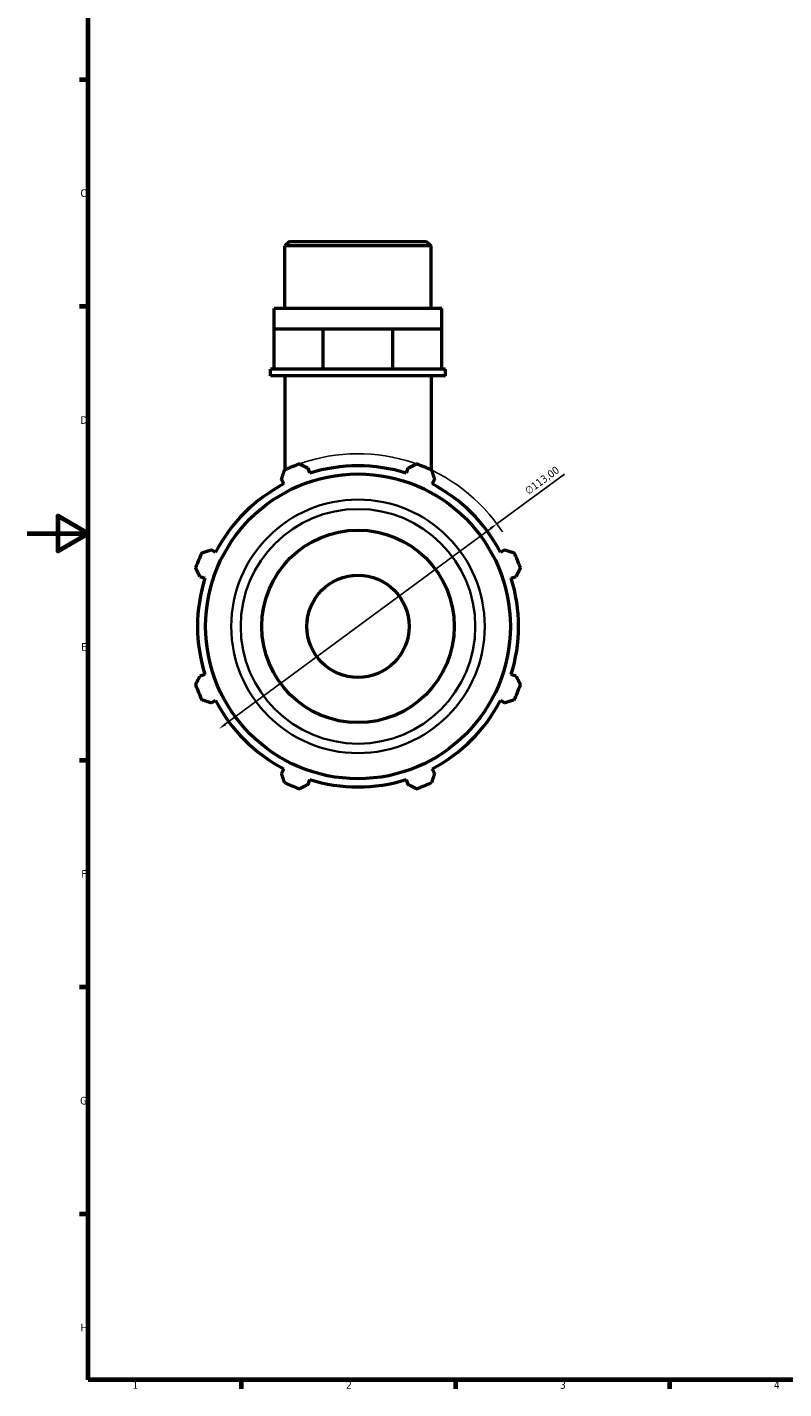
# Model space of a CAD drawing. Header units: millimetres. Extents: x 0 to 931, y 0 to 925.
# Tile 1 of 6: x 0 to 248, y 17 to 463. Entities that reach past the tile are written whole.
import ezdxf

# ---------------------------------------------------------------- set-up
doc = ezdxf.new("R2010")
doc.units = ezdxf.units.MM
for name, color, linetype, lineweight in [('Border (ISO)', 7, 'Continuous', 70), ('Dimension (ISO)', 7, 'Continuous', 25), ('Visible (ISO)', 7, 'Continuous', 50), ('Visible Narrow (ISO)', 7, 'Continuous', 35)]:
    doc.layers.add(name, color=color, linetype=linetype, lineweight=lineweight)
doc.styles.add('Note Text (ISO)', font='tahoma.ttf')
doc.dimstyles.new('Default (ISO)', dxfattribs={"dimtxt": 2.5, "dimasz": 2.5, "dimexe": 3.175, "dimexo": 0, "dimgap": 0.762, "dimtad": 1, "dimrnd": 1e-08, "dimzin": 0, "dimtxsty": 'Note Text (ISO)', "dimcen": 0.09, "dimdle": 10, "dimclrd": 256, "dimclre": 256, "dimclrt": 256, "dimazin": 0, "dimtfac": 1.40208, "dimtmove": 0, "dimatfit": 3, "dimfxl": 1, "dimtolj": 1, "dimtzin": 0, "dimlwd": -1, "dimlwe": -1, "dimarcsym": 0})

# ---------------------------------------------------------------- blocks, each defined once
blk = doc.blocks.new('Borders Default Border')
at = {"layer": 'Border (ISO)'}
for p, q in [((20, 445.5), (17.1, 445.5)), ((20, 371.25), (17.1, 371.25)), ((20, 222.75), (17.1, 222.75)), ((20, 148.5), (17.1, 148.5)), ((20, 74.25), (17.1, 74.25)), ((70.08, 20), (70.08, 17.1)), ((140.17, 20), (140.17, 17.1)), ((210.25, 20), (210.25, 17.1))]:
    blk.add_line(p, q, dxfattribs=at)
at = {"layer": 'Border (ISO)', "flags": 128}
for points in [[(20, 20), (20, 574), (821, 574), (821, 20), (20, 20)], [(0, 297), (20, 297), (10, 302.77), (10, 291.23), (20, 297)]]:
    blk.add_lwpolyline(points, dxfattribs=at)
at = {"layer": 'Border (ISO)', "color": 232, "true_color": 0xca0064, "char_height": 2.5, "attachment_point": 7, "style": 'Note Text (ISO)'}
for s, insert in [('C', (17.43, 407.08)), ('D', (17.43, 332.88)), ('E', (17.64, 258.63)), ('F', (17.7, 184.38)), ('G', (17.31, 110.08)), ('H', (17.44, 35.88)), ('1', (34.48, 17.1)), ('2', (104.37, 17.1)), ('3', (174.43, 17.05)), ('4', (244.42, 17.1))]:
    blk.add_mtext(s, dxfattribs=dict(at, insert=insert))
blk = doc.blocks.new('*D13')
at = {"layer": 'Defpoints', "color": 0, "transparency": 16777216}
for p in [(153.75, 300.14), (62.81, 233.06)]:
    blk.add_point(p, dxfattribs=at)
at = {"layer": 'Dimension (ISO)', "transparency": 16777216}
for p, q in [((153.75, 300.14), (175.89, 316.46)), ((64.82, 234.55), (151.74, 298.65))]:
    blk.add_line(p, q, dxfattribs=at)
blk.add_arc((108.28, 266.6), 56.5, 33.1912, 109.792, dxfattribs=at)
for points in [[(151.49, 298.99), (151.99, 298.32), (153.75, 300.14)], [(64.58, 234.88), (65.07, 234.21), (62.81, 233.06)]]:
    blk.add_solid(points, dxfattribs=at)
at = {"layer": 'Dimension (ISO)', "color": 232, "true_color": 0xca0064, "transparency": 16777216, "insert": (162.57, 311.58), "char_height": 2.5, "attachment_point": 1, "rotation": 36.4109, "style": 'Note Text (ISO)'}
blk.add_mtext('\\A1;∅113,00', dxfattribs=at)

msp = doc.modelspace()

# ---------------------------------------------------------------- linework, layer by layer
at = {"layer": 'Visible (ISO)'}
for p, q in [((85.814, 392.598), (84.38, 391.164)), ((85.814, 392.598), (130.749, 392.598)), ((130.749, 392.598), (132.183, 391.164)), ((84.38, 370.598), (84.38, 391.164)), ((132.183, 391.164), (84.38, 391.164)), ((132.183, 370.598), (132.183, 391.164)), ((135.768, 370.598), (80.795, 370.598)), ((80.795, 363.998), (80.795, 370.598)), ((135.768, 363.998), (135.768, 370.598)), ((80.795, 363.998), (88.845, 363.998)), ((80.795, 350.798), (80.795, 363.998)), ((88.845, 363.998), (96.896, 363.998)), ((96.896, 363.998), (108.281, 363.998)), ((96.896, 350.798), (96.896, 363.998)), ((108.281, 363.998), (119.667, 363.998)), ((119.667, 363.998), (127.717, 363.998)), ((119.667, 350.798), (119.667, 363.998)), ((127.717, 363.998), (135.768, 363.998)), ((135.768, 350.798), (135.768, 363.998)), ((80.795, 350.798), (79.6, 350.798)), ((79.6, 348.598), (79.6, 350.798)), ((136.963, 348.598), (79.6, 348.598)), ((83.052, 350.798), (80.795, 350.798)), ((94.639, 350.798), (83.052, 350.798)), ((84.38, 348.598), (84.38, 317.794)), ((96.896, 350.798), (94.639, 350.798)), ((100.088, 350.798), (96.896, 350.798)), ((116.474, 350.798), (100.088, 350.798)), ((119.667, 350.798), (116.474, 350.798)), ((121.924, 350.798), (119.667, 350.798)), ((133.511, 350.798), (121.924, 350.798)), ((132.183, 348.598), (132.183, 317.794)), ((135.768, 350.798), (133.511, 350.798)), ((136.963, 350.798), (135.768, 350.798)), ((136.963, 348.598), (136.963, 350.798)), ((92.481, 316.711), (91.971, 318.328)), ((124.592, 318.328), (124.082, 316.711)), ((83.236, 314.71), (84.019, 313.206)), ((132.544, 313.206), (133.327, 314.71)), ((61.673, 290.861), (60.17, 291.643)), ((156.393, 291.643), (154.889, 290.861)), ((56.552, 282.908), (58.168, 282.399)), ((158.394, 282.399), (160.011, 282.908)), ((58.168, 250.798), (56.552, 250.288)), ((160.011, 250.288), (158.394, 250.798)), ((60.17, 241.553), (61.673, 242.336)), ((154.889, 242.336), (156.393, 241.553)), ((84.019, 219.99), (83.236, 218.487)), ((133.327, 218.487), (132.544, 219.99)), ((91.971, 214.869), (92.481, 216.485)), ((124.082, 216.485), (124.592, 214.869))]:
    msp.add_line(p, q, dxfattribs=at)
for radius in [49.877, 31.5, 16.731]:
    msp.add_circle((108.281, 266.598), radius, dxfattribs=at)
for radius, start, end in [(56.5, 109.79198, 115.20802), (52.545, 72.5, 107.5), (56.5, 64.79198, 70.20802), (52.545, 117.5, 152.5), (52.545, 27.5, 62.5), (56.5, 154.79198, 160.20802), (56.5, 19.79198, 25.20802), (52.545, 162.5, 197.5), (52.545, 342.5, 17.5), (56.5, 199.79198, 205.20802), (56.5, 334.79198, 340.20802), (52.545, 207.5, 242.5), (52.545, 297.5, 332.5), (56.5, 244.79198, 250.20802), (52.545, 252.5, 287.5), (56.5, 289.79198, 295.20802)]:
    msp.add_arc((108.281, 266.598), radius, start, end, dxfattribs=at)
for points, weights in [([(83.236, 314.71), (83.717, 316.183), (84.218, 317.718)], [1.0018000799, 1.00130841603, 1]), ([(89.15, 319.761), (90.589, 319.03), (91.971, 318.328)], [1, 1.00130841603, 1.0018000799]), ([(124.592, 318.328), (125.973, 319.03), (127.413, 319.761)], [1.0018000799, 1.00130841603, 1]), ([(132.345, 317.718), (132.846, 316.183), (133.327, 314.71)], [1, 1.00130841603, 1.0018000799]), ([(57.162, 290.662), (58.697, 291.163), (60.17, 291.643)], [1, 1.00130841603, 1.0018000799]), ([(156.393, 291.643), (157.866, 291.163), (159.401, 290.662)], [1.0018000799, 1.00130841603, 1]), ([(56.552, 282.908), (55.85, 284.29), (55.119, 285.729)], [1.0018000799, 1.00130841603, 1]), ([(161.444, 285.729), (160.713, 284.29), (160.011, 282.908)], [1, 1.00130841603, 1.0018000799]), ([(55.119, 247.467), (55.85, 248.906), (56.552, 250.288)], [1, 1.00130841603, 1.0018000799]), ([(160.011, 250.288), (160.713, 248.906), (161.444, 247.467)], [1.0018000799, 1.00130841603, 1]), ([(60.17, 241.553), (58.697, 242.034), (57.162, 242.534)], [1.0018000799, 1.00130841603, 1]), ([(159.401, 242.534), (157.866, 242.034), (156.393, 241.553)], [1, 1.00130841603, 1.0018000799]), ([(84.218, 215.479), (83.717, 217.013), (83.236, 218.487)], [1, 1.00130841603, 1.0018000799]), ([(133.327, 218.487), (132.846, 217.013), (132.345, 215.479)], [1.0018000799, 1.00130841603, 1]), ([(91.971, 214.869), (90.589, 214.167), (89.15, 213.436)], [1.0018000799, 1.00130841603, 1]), ([(127.413, 213.436), (125.973, 214.167), (124.592, 214.869)], [1, 1.00130841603, 1.0018000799])]:
    msp.add_rational_spline(points, weights, degree=2, dxfattribs=at)
at = {"layer": 'Visible Narrow (ISO)'}
for radius in [41.48, 38.399]:
    msp.add_circle((108.281, 266.598), radius, dxfattribs=at)

# ---------------------------------------------------------------- block references
msp.add_blockref('Borders Default Border', (0, 0))

# ---------------------------------------------------------------- dimensions: what is measured, and where the dimension line sits
at = {"layer": 'Dimension (ISO)'}
dim = msp.add_diameter_dim_2p(p1=(62.811, 233.061), p2=(153.752, 300.135), dimstyle='Default (ISO)', override={"dimdec": 2, "dimlfac": 1, "dimtp": 0, "dimtm": 0, "dimtdec": 2, "dimatfit": 2}, dxfattribs=at)
dim.commit()
dim.dimension.update_dxf_attribs({"geometry": '*D13', "text_midpoint": (170.101, 312.194), "dimtype": 163})

doc.saveas('drawing.dxf')
